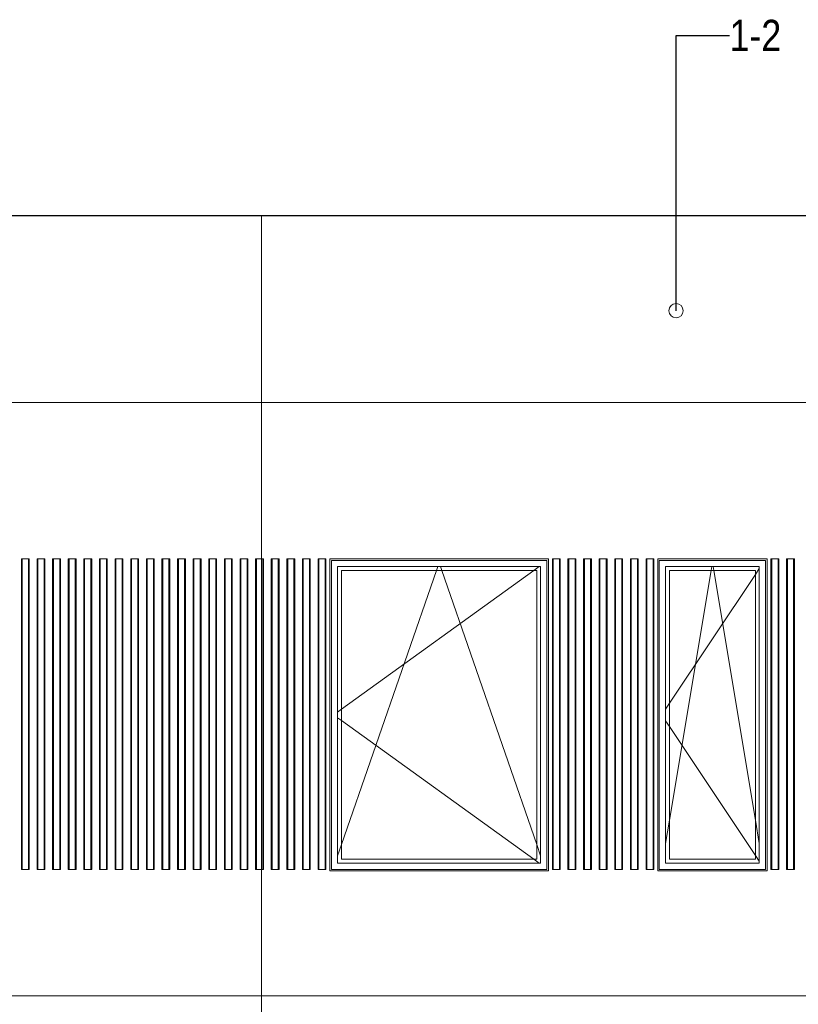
# Model space of a CAD drawing. Header units: millimetres. Extents: x -3848 to 115359, y -22918 to 12821.
# Tile 18 of 51: x 14414 to 19400, y 3746 to 10054. Entities that reach past the tile are written whole.
import ezdxf

# ---------------------------------------------------------------- set-up
doc = ezdxf.new("R2010")
doc.units = ezdxf.units.MM
doc.header["$MEASUREMENT"] = 0
for name, color, linetype in [('1244_Fassaadi varustus', 7, 'Continuous'), ('New_1241_Välisseinad', 7, 'Continuous'), ('New_ARCHICAD Windows', 7, 'Continuous')]:
    doc.layers.add(name, color=color, linetype=linetype)
for name, color, linetype, lineweight in [('1244_Fassaadi varustus_Pen_No__101', 252, 'Continuous', 13), ('_2D tähised_Pen_No__1', 7, 'Continuous', 13), ('New_1241_Välisseinad_Pen_No__41', 7, 'Continuous', 25), ('New_ARCHICAD Windows_Pen_No__101', 252, 'Continuous', 13)]:
    doc.layers.add(name, color=color, linetype=linetype, lineweight=lineweight)
doc.layers.add('New__2D Abi_Pen_No__62', color=7, linetype='Continuous', lineweight=20, true_color=0xaaaaaa)
doc.styles.add('GENERATED_STYLE_2', font='txt')
doc.dimstyles.new('GENERATED_STYLE__3', dxfattribs={"dimtxt": 0.18, "dimasz": 182.4, "dimexe": 0.18, "dimexo": 0.0625, "dimgap": 0.09, "dimtad": 0, "dimtih": 1, "dimtoh": 1, "dimdec": 4, "dimzin": 0, "dimdsep": 46, "dimcen": 0.09, "dimadec": 0, "dimazin": 0, "dimtfac": 1, "dimtdec": 4, "dimtmove": 0, "dimatfit": 3, "dimldrblk": 'ARROWHEAD_1', "dimfxl": 0, "dimtolj": 1, "dimtzin": 0, "dimarcsym": 0})

# ---------------------------------------------------------------- blocks, each defined once
blk = doc.blocks.new('Section Element_7_1')
at = {"layer": 'New_1241_Välisseinad_Pen_No__41', "color": 7, "linetype": 'Continuous', "lineweight": 25}
blk.add_line((-410, 8800), (37910, 8800), dxfattribs=at)
blk = doc.blocks.new('Section Element_34_1')
at = {"layer": 'New_ARCHICAD Windows_Pen_No__101', "color": 252, "linetype": 'Continuous', "lineweight": 13}
for p, q in [((16450, 4650), (16450, 6550)), ((16450, 6550), (17750, 6550)), ((16475, 4675), (16475, 6525)), ((16475, 6525), (17725, 6525)), ((17705.7, 6525), (16475, 5636.1)), ((16475, 4769.4), (17082.6, 6525)), ((17082.6, 6525), (17091.3, 6550)), ((17117.3, 6525), (17108.6, 6550)), ((17725, 4769.4), (17117.3, 6525)), ((17740.3, 6550), (17705.7, 6525)), ((17725, 6525), (17725, 4675)), ((17750, 6550), (17750, 4650)), ((16475, 5636.1), (16450, 5618.1)), ((16475, 5563.9), (16450, 5581.9)), ((17705.7, 4675), (16475, 5563.9)), ((16450, 4697.2), (16475, 4769.4)), ((17750, 4697.2), (17725, 4769.4)), ((17725, 4675), (16475, 4675)), ((17740.3, 4650), (17705.7, 4675)), ((17750, 4650), (16450, 4650))]:
    blk.add_line(p, q, dxfattribs=at)
blk = doc.blocks.new('Section Element_52_1')
at = {"layer": 'New_ARCHICAD Windows_Pen_No__101', "color": 252, "linetype": 'Continuous', "lineweight": 13}
for p, q in [((18550, 4650), (18550, 6550)), ((18550, 6550), (19150, 6550)), ((18575, 4675), (18575, 6525)), ((18575, 6525), (19125, 6525)), ((18575, 4925), (18841.6, 6525)), ((19125, 6500), (18575, 5675)), ((18841.6, 6525), (18845.8, 6550)), ((18858.3, 6525), (18854.1, 6550)), ((19125, 4925), (18858.3, 6525)), ((19150, 6537.5), (19125, 6500)), ((19125, 6525), (19125, 4675)), ((19150, 6550), (19150, 4650)), ((18575, 5675), (18550, 5637.5)), ((18575, 5525), (18550, 5562.5)), ((19125, 4700), (18575, 5525)), ((18550, 4775), (18575, 4925)), ((19150, 4775), (19125, 4925)), ((19125, 4675), (18575, 4675)), ((19150, 4662.5), (19125, 4700)), ((19150, 4650), (18550, 4650))]:
    blk.add_line(p, q, dxfattribs=at)
blk = doc.blocks.new('Section Element_90_1')
at = {"layer": '1244_Fassaadi varustus_Pen_No__101', "color": 252, "linetype": 'Continuous', "lineweight": 13}
for p, q in [((17800, 6600), (16400, 6600)), ((16400, 6600), (16400, 4600)), ((16410, 6590), (17790, 6590)), ((16410, 4610), (16410, 6590)), ((17790, 6590), (17790, 4610)), ((17800, 4600), (17800, 6600)), ((17790, 4610), (16410, 4610)), ((16400, 4600), (17800, 4600))]:
    blk.add_line(p, q, dxfattribs=at)
blk = doc.blocks.new('Section Element_97_1')
at = {"layer": '1244_Fassaadi varustus_Pen_No__101', "color": 252, "linetype": 'Continuous', "lineweight": 13}
for p, q in [((19200, 6600), (18500, 6600)), ((18500, 6600), (18500, 4600)), ((18510, 6590), (19190, 6590)), ((18510, 4610), (18510, 6590)), ((19190, 6590), (19190, 4610)), ((19200, 4600), (19200, 6600)), ((19190, 4610), (18510, 4610)), ((18500, 4600), (19200, 4600))]:
    blk.add_line(p, q, dxfattribs=at)
blk = doc.blocks.new('Section Element_118_1')
at = {"layer": '1244_Fassaadi varustus_Pen_No__101', "color": 252, "linetype": 'Continuous', "lineweight": 13}
for p, q in [((14425, 6600), (14430, 6600)), ((14425, 4610), (14425, 6600)), ((14430, 6600), (14431.5, 6600)), ((14430, 4610), (14430, 6600)), ((14431.5, 6600), (14435.7, 6600)), ((14435.7, 6600), (14441.5, 6600)), ((14441.5, 6600), (14458.5, 6600)), ((14458.5, 6600), (14464.2, 6600)), ((14464.2, 6600), (14468.4, 6600)), ((14468.4, 6600), (14470, 6600)), ((14470, 6600), (14475, 6600)), ((14470, 4610), (14470, 6600)), ((14475, 4610), (14475, 6600)), ((14425, 4610), (14430, 4610)), ((14430, 4610), (14431.5, 4610)), ((14431.5, 4610), (14435.7, 4610)), ((14435.7, 4610), (14441.5, 4610)), ((14441.5, 4610), (14458.5, 4610)), ((14458.5, 4610), (14464.2, 4610)), ((14464.2, 4610), (14468.4, 4610)), ((14468.4, 4610), (14470, 4610)), ((14470, 4610), (14475, 4610))]:
    blk.add_line(p, q, dxfattribs=at)
blk = doc.blocks.new('Section Element_119_1')
at = {"layer": '1244_Fassaadi varustus_Pen_No__101', "color": 252, "linetype": 'Continuous', "lineweight": 13}
for p, q in [((14525, 6600), (14530, 6600)), ((14525, 4610), (14525, 6600)), ((14530, 6600), (14531.5, 6600)), ((14530, 4610), (14530, 6600)), ((14531.5, 6600), (14535.7, 6600)), ((14535.7, 6600), (14541.5, 6600)), ((14541.5, 6600), (14558.5, 6600)), ((14558.5, 6600), (14564.2, 6600)), ((14564.2, 6600), (14568.4, 6600)), ((14568.4, 6600), (14570, 6600)), ((14570, 6600), (14575, 6600)), ((14570, 4610), (14570, 6600)), ((14575, 4610), (14575, 6600)), ((14525, 4610), (14530, 4610)), ((14530, 4610), (14531.5, 4610)), ((14531.5, 4610), (14535.7, 4610)), ((14535.7, 4610), (14541.5, 4610)), ((14541.5, 4610), (14558.5, 4610)), ((14558.5, 4610), (14564.2, 4610)), ((14564.2, 4610), (14568.4, 4610)), ((14568.4, 4610), (14570, 4610)), ((14570, 4610), (14575, 4610))]:
    blk.add_line(p, q, dxfattribs=at)
blk = doc.blocks.new('Section Element_120_1')
at = {"layer": '1244_Fassaadi varustus_Pen_No__101', "color": 252, "linetype": 'Continuous', "lineweight": 13}
for p, q in [((14625, 6600), (14630, 6600)), ((14625, 4610), (14625, 6600)), ((14630, 6600), (14631.5, 6600)), ((14630, 4610), (14630, 6600)), ((14631.5, 6600), (14635.7, 6600)), ((14635.7, 6600), (14641.5, 6600)), ((14641.5, 6600), (14658.5, 6600)), ((14658.5, 6600), (14664.2, 6600)), ((14664.2, 6600), (14668.4, 6600)), ((14668.4, 6600), (14670, 6600)), ((14670, 6600), (14675, 6600)), ((14670, 4610), (14670, 6600)), ((14675, 4610), (14675, 6600)), ((14625, 4610), (14630, 4610)), ((14630, 4610), (14631.5, 4610)), ((14631.5, 4610), (14635.7, 4610)), ((14635.7, 4610), (14641.5, 4610)), ((14641.5, 4610), (14658.5, 4610)), ((14658.5, 4610), (14664.2, 4610)), ((14664.2, 4610), (14668.4, 4610)), ((14668.4, 4610), (14670, 4610)), ((14670, 4610), (14675, 4610))]:
    blk.add_line(p, q, dxfattribs=at)
blk = doc.blocks.new('Section Element_121_1')
at = {"layer": '1244_Fassaadi varustus_Pen_No__101', "color": 252, "linetype": 'Continuous', "lineweight": 13}
for p, q in [((14725, 6600), (14730, 6600)), ((14725, 4610), (14725, 6600)), ((14730, 6600), (14731.5, 6600)), ((14730, 4610), (14730, 6600)), ((14731.5, 6600), (14735.7, 6600)), ((14735.7, 6600), (14741.5, 6600)), ((14741.5, 6600), (14758.5, 6600)), ((14758.5, 6600), (14764.2, 6600)), ((14764.2, 6600), (14768.4, 6600)), ((14768.4, 6600), (14770, 6600)), ((14770, 6600), (14775, 6600)), ((14770, 4610), (14770, 6600)), ((14775, 4610), (14775, 6600)), ((14725, 4610), (14730, 4610)), ((14730, 4610), (14731.5, 4610)), ((14731.5, 4610), (14735.7, 4610)), ((14735.7, 4610), (14741.5, 4610)), ((14741.5, 4610), (14758.5, 4610)), ((14758.5, 4610), (14764.2, 4610)), ((14764.2, 4610), (14768.4, 4610)), ((14768.4, 4610), (14770, 4610)), ((14770, 4610), (14775, 4610))]:
    blk.add_line(p, q, dxfattribs=at)
blk = doc.blocks.new('Section Element_122_1')
at = {"layer": '1244_Fassaadi varustus_Pen_No__101', "color": 252, "linetype": 'Continuous', "lineweight": 13}
for p, q in [((14825, 6600), (14830, 6600)), ((14825, 4610), (14825, 6600)), ((14830, 6600), (14831.5, 6600)), ((14830, 4610), (14830, 6600)), ((14831.5, 6600), (14835.7, 6600)), ((14835.7, 6600), (14841.5, 6600)), ((14841.5, 6600), (14858.5, 6600)), ((14858.5, 6600), (14864.2, 6600)), ((14864.2, 6600), (14868.4, 6600)), ((14868.4, 6600), (14870, 6600)), ((14870, 6600), (14875, 6600)), ((14870, 4610), (14870, 6600)), ((14875, 4610), (14875, 6600)), ((14825, 4610), (14830, 4610)), ((14830, 4610), (14831.5, 4610)), ((14831.5, 4610), (14835.7, 4610)), ((14835.7, 4610), (14841.5, 4610)), ((14841.5, 4610), (14858.5, 4610)), ((14858.5, 4610), (14864.2, 4610)), ((14864.2, 4610), (14868.4, 4610)), ((14868.4, 4610), (14870, 4610)), ((14870, 4610), (14875, 4610))]:
    blk.add_line(p, q, dxfattribs=at)
blk = doc.blocks.new('Section Element_123_1')
at = {"layer": '1244_Fassaadi varustus_Pen_No__101', "color": 252, "linetype": 'Continuous', "lineweight": 13}
for p, q in [((14925, 6600), (14930, 6600)), ((14925, 4610), (14925, 6600)), ((14930, 6600), (14931.5, 6600)), ((14930, 4610), (14930, 6600)), ((14931.5, 6600), (14935.7, 6600)), ((14935.7, 6600), (14941.5, 6600)), ((14941.5, 6600), (14958.5, 6600)), ((14958.5, 6600), (14964.2, 6600)), ((14964.2, 6600), (14968.4, 6600)), ((14968.4, 6600), (14970, 6600)), ((14970, 6600), (14975, 6600)), ((14970, 4610), (14970, 6600)), ((14975, 4610), (14975, 6600)), ((14925, 4610), (14930, 4610)), ((14930, 4610), (14931.5, 4610)), ((14931.5, 4610), (14935.7, 4610)), ((14935.7, 4610), (14941.5, 4610)), ((14941.5, 4610), (14958.5, 4610)), ((14958.5, 4610), (14964.2, 4610)), ((14964.2, 4610), (14968.4, 4610)), ((14968.4, 4610), (14970, 4610)), ((14970, 4610), (14975, 4610))]:
    blk.add_line(p, q, dxfattribs=at)
blk = doc.blocks.new('Section Element_124_1')
at = {"layer": '1244_Fassaadi varustus_Pen_No__101', "color": 252, "linetype": 'Continuous', "lineweight": 13}
for p, q in [((15025, 6600), (15030, 6600)), ((15025, 4610), (15025, 6600)), ((15030, 6600), (15031.5, 6600)), ((15030, 4610), (15030, 6600)), ((15031.5, 6600), (15035.7, 6600)), ((15035.7, 6600), (15041.5, 6600)), ((15041.5, 6600), (15058.5, 6600)), ((15058.5, 6600), (15064.2, 6600)), ((15064.2, 6600), (15068.4, 6600)), ((15068.4, 6600), (15070, 6600)), ((15070, 6600), (15075, 6600)), ((15070, 4610), (15070, 6600)), ((15075, 4610), (15075, 6600)), ((15025, 4610), (15030, 4610)), ((15030, 4610), (15031.5, 4610)), ((15031.5, 4610), (15035.7, 4610)), ((15035.7, 4610), (15041.5, 4610)), ((15041.5, 4610), (15058.5, 4610)), ((15058.5, 4610), (15064.2, 4610)), ((15064.2, 4610), (15068.4, 4610)), ((15068.4, 4610), (15070, 4610)), ((15070, 4610), (15075, 4610))]:
    blk.add_line(p, q, dxfattribs=at)
blk = doc.blocks.new('Section Element_125_1')
at = {"layer": '1244_Fassaadi varustus_Pen_No__101', "color": 252, "linetype": 'Continuous', "lineweight": 13}
for p, q in [((15125, 6600), (15130, 6600)), ((15125, 4610), (15125, 6600)), ((15130, 6600), (15131.5, 6600)), ((15130, 4610), (15130, 6600)), ((15131.5, 6600), (15135.7, 6600)), ((15135.7, 6600), (15141.5, 6600)), ((15141.5, 6600), (15158.5, 6600)), ((15158.5, 6600), (15164.2, 6600)), ((15164.2, 6600), (15168.4, 6600)), ((15168.4, 6600), (15170, 6600)), ((15170, 6600), (15175, 6600)), ((15170, 4610), (15170, 6600)), ((15175, 4610), (15175, 6600)), ((15125, 4610), (15130, 4610)), ((15130, 4610), (15131.5, 4610)), ((15131.5, 4610), (15135.7, 4610)), ((15135.7, 4610), (15141.5, 4610)), ((15141.5, 4610), (15158.5, 4610)), ((15158.5, 4610), (15164.2, 4610)), ((15164.2, 4610), (15168.4, 4610)), ((15168.4, 4610), (15170, 4610)), ((15170, 4610), (15175, 4610))]:
    blk.add_line(p, q, dxfattribs=at)
blk = doc.blocks.new('Section Element_126_1')
at = {"layer": '1244_Fassaadi varustus_Pen_No__101', "color": 252, "linetype": 'Continuous', "lineweight": 13}
for p, q in [((15225, 6600), (15230, 6600)), ((15225, 4610), (15225, 6600)), ((15230, 6600), (15231.5, 6600)), ((15230, 4610), (15230, 6600)), ((15231.5, 6600), (15235.7, 6600)), ((15235.7, 6600), (15241.5, 6600)), ((15241.5, 6600), (15258.5, 6600)), ((15258.5, 6600), (15264.2, 6600)), ((15264.2, 6600), (15268.4, 6600)), ((15268.4, 6600), (15270, 6600)), ((15270, 6600), (15275, 6600)), ((15270, 4610), (15270, 6600)), ((15275, 4610), (15275, 6600)), ((15225, 4610), (15230, 4610)), ((15230, 4610), (15231.5, 4610)), ((15231.5, 4610), (15235.7, 4610)), ((15235.7, 4610), (15241.5, 4610)), ((15241.5, 4610), (15258.5, 4610)), ((15258.5, 4610), (15264.2, 4610)), ((15264.2, 4610), (15268.4, 4610)), ((15268.4, 4610), (15270, 4610)), ((15270, 4610), (15275, 4610))]:
    blk.add_line(p, q, dxfattribs=at)
blk = doc.blocks.new('Section Element_127_1')
at = {"layer": '1244_Fassaadi varustus_Pen_No__101', "color": 252, "linetype": 'Continuous', "lineweight": 13}
for p, q in [((15325, 6600), (15330, 6600)), ((15325, 4610), (15325, 6600)), ((15330, 6600), (15331.5, 6600)), ((15330, 4610), (15330, 6600)), ((15331.5, 6600), (15335.7, 6600)), ((15335.7, 6600), (15341.5, 6600)), ((15341.5, 6600), (15358.5, 6600)), ((15358.5, 6600), (15364.2, 6600)), ((15364.2, 6600), (15368.4, 6600)), ((15368.4, 6600), (15370, 6600)), ((15370, 6600), (15375, 6600)), ((15370, 4610), (15370, 6600)), ((15375, 4610), (15375, 6600)), ((15325, 4610), (15330, 4610)), ((15330, 4610), (15331.5, 4610)), ((15331.5, 4610), (15335.7, 4610)), ((15335.7, 4610), (15341.5, 4610)), ((15341.5, 4610), (15358.5, 4610)), ((15358.5, 4610), (15364.2, 4610)), ((15364.2, 4610), (15368.4, 4610)), ((15368.4, 4610), (15370, 4610)), ((15370, 4610), (15375, 4610))]:
    blk.add_line(p, q, dxfattribs=at)
blk = doc.blocks.new('Section Element_128_1')
at = {"layer": '1244_Fassaadi varustus_Pen_No__101', "color": 252, "linetype": 'Continuous', "lineweight": 13}
for p, q in [((15425, 6600), (15430, 6600)), ((15425, 4610), (15425, 6600)), ((15430, 6600), (15431.5, 6600)), ((15430, 4610), (15430, 6600)), ((15431.5, 6600), (15435.7, 6600)), ((15435.7, 6600), (15441.5, 6600)), ((15441.5, 6600), (15458.5, 6600)), ((15458.5, 6600), (15464.2, 6600)), ((15464.2, 6600), (15468.4, 6600)), ((15468.4, 6600), (15470, 6600)), ((15470, 6600), (15475, 6600)), ((15470, 4610), (15470, 6600)), ((15475, 4610), (15475, 6600)), ((15425, 4610), (15430, 4610)), ((15430, 4610), (15431.5, 4610)), ((15431.5, 4610), (15435.7, 4610)), ((15435.7, 4610), (15441.5, 4610)), ((15441.5, 4610), (15458.5, 4610)), ((15458.5, 4610), (15464.2, 4610)), ((15464.2, 4610), (15468.4, 4610)), ((15468.4, 4610), (15470, 4610)), ((15470, 4610), (15475, 4610))]:
    blk.add_line(p, q, dxfattribs=at)
blk = doc.blocks.new('Section Element_129_1')
at = {"layer": '1244_Fassaadi varustus_Pen_No__101', "color": 252, "linetype": 'Continuous', "lineweight": 13}
for p, q in [((15525, 6600), (15530, 6600)), ((15525, 4610), (15525, 6600)), ((15530, 6600), (15531.5, 6600)), ((15530, 4610), (15530, 6600)), ((15531.5, 6600), (15535.7, 6600)), ((15535.7, 6600), (15541.5, 6600)), ((15541.5, 6600), (15558.5, 6600)), ((15558.5, 6600), (15564.2, 6600)), ((15564.2, 6600), (15568.4, 6600)), ((15568.4, 6600), (15570, 6600)), ((15570, 6600), (15575, 6600)), ((15570, 4610), (15570, 6600)), ((15575, 4610), (15575, 6600)), ((15525, 4610), (15530, 4610)), ((15530, 4610), (15531.5, 4610)), ((15531.5, 4610), (15535.7, 4610)), ((15535.7, 4610), (15541.5, 4610)), ((15541.5, 4610), (15558.5, 4610)), ((15558.5, 4610), (15564.2, 4610)), ((15564.2, 4610), (15568.4, 4610)), ((15568.4, 4610), (15570, 4610)), ((15570, 4610), (15575, 4610))]:
    blk.add_line(p, q, dxfattribs=at)
blk = doc.blocks.new('Section Element_130_1')
at = {"layer": '1244_Fassaadi varustus_Pen_No__101', "color": 252, "linetype": 'Continuous', "lineweight": 13}
for p, q in [((15625, 6600), (15630, 6600)), ((15625, 4610), (15625, 6600)), ((15630, 6600), (15631.5, 6600)), ((15630, 4610), (15630, 6600)), ((15631.5, 6600), (15635.7, 6600)), ((15635.7, 6600), (15641.5, 6600)), ((15641.5, 6600), (15658.5, 6600)), ((15658.5, 6600), (15664.2, 6600)), ((15664.2, 6600), (15668.4, 6600)), ((15668.4, 6600), (15670, 6600)), ((15670, 6600), (15675, 6600)), ((15670, 4610), (15670, 6600)), ((15675, 4610), (15675, 6600)), ((15625, 4610), (15630, 4610)), ((15630, 4610), (15631.5, 4610)), ((15631.5, 4610), (15635.7, 4610)), ((15635.7, 4610), (15641.5, 4610)), ((15641.5, 4610), (15658.5, 4610)), ((15658.5, 4610), (15664.2, 4610)), ((15664.2, 4610), (15668.4, 4610)), ((15668.4, 4610), (15670, 4610)), ((15670, 4610), (15675, 4610))]:
    blk.add_line(p, q, dxfattribs=at)
blk = doc.blocks.new('Section Element_131_1')
at = {"layer": '1244_Fassaadi varustus_Pen_No__101', "color": 252, "linetype": 'Continuous', "lineweight": 13}
for p, q in [((15725, 6600), (15730, 6600)), ((15725, 4610), (15725, 6600)), ((15730, 6600), (15731.5, 6600)), ((15730, 4610), (15730, 6600)), ((15731.5, 6600), (15735.7, 6600)), ((15735.7, 6600), (15741.5, 6600)), ((15741.5, 6600), (15758.5, 6600)), ((15758.5, 6600), (15764.2, 6600)), ((15764.2, 6600), (15768.4, 6600)), ((15768.4, 6600), (15770, 6600)), ((15770, 6600), (15775, 6600)), ((15770, 4610), (15770, 6600)), ((15775, 4610), (15775, 6600)), ((15725, 4610), (15730, 4610)), ((15730, 4610), (15731.5, 4610)), ((15731.5, 4610), (15735.7, 4610)), ((15735.7, 4610), (15741.5, 4610)), ((15741.5, 4610), (15758.5, 4610)), ((15758.5, 4610), (15764.2, 4610)), ((15764.2, 4610), (15768.4, 4610)), ((15768.4, 4610), (15770, 4610)), ((15770, 4610), (15775, 4610))]:
    blk.add_line(p, q, dxfattribs=at)
blk = doc.blocks.new('Section Element_132_1')
at = {"layer": '1244_Fassaadi varustus_Pen_No__101', "color": 252, "linetype": 'Continuous', "lineweight": 13}
for p, q in [((15825, 6600), (15830, 6600)), ((15825, 4610), (15825, 6600)), ((15830, 6600), (15831.5, 6600)), ((15830, 4610), (15830, 6600)), ((15831.5, 6600), (15835.7, 6600)), ((15835.7, 6600), (15841.5, 6600)), ((15841.5, 6600), (15858.5, 6600)), ((15858.5, 6600), (15864.2, 6600)), ((15864.2, 6600), (15868.4, 6600)), ((15868.4, 6600), (15870, 6600)), ((15870, 6600), (15875, 6600)), ((15870, 4610), (15870, 6600)), ((15875, 4610), (15875, 6600)), ((15825, 4610), (15830, 4610)), ((15830, 4610), (15831.5, 4610)), ((15831.5, 4610), (15835.7, 4610)), ((15835.7, 4610), (15841.5, 4610)), ((15841.5, 4610), (15858.5, 4610)), ((15858.5, 4610), (15864.2, 4610)), ((15864.2, 4610), (15868.4, 4610)), ((15868.4, 4610), (15870, 4610)), ((15870, 4610), (15875, 4610))]:
    blk.add_line(p, q, dxfattribs=at)
blk = doc.blocks.new('Section Element_133_1')
at = {"layer": '1244_Fassaadi varustus_Pen_No__101', "color": 252, "linetype": 'Continuous', "lineweight": 13}
for p, q in [((15925, 6600), (15930, 6600)), ((15925, 4610), (15925, 6600)), ((15930, 6600), (15931.5, 6600)), ((15930, 4610), (15930, 6600)), ((15931.5, 6600), (15935.7, 6600)), ((15935.7, 6600), (15941.5, 6600)), ((15941.5, 6600), (15958.5, 6600)), ((15958.5, 6600), (15964.2, 6600)), ((15964.2, 6600), (15968.4, 6600)), ((15968.4, 6600), (15970, 6600)), ((15970, 6600), (15975, 6600)), ((15970, 4610), (15970, 6600)), ((15975, 4610), (15975, 6600)), ((15925, 4610), (15930, 4610)), ((15930, 4610), (15931.5, 4610)), ((15931.5, 4610), (15935.7, 4610)), ((15935.7, 4610), (15941.5, 4610)), ((15941.5, 4610), (15958.5, 4610)), ((15958.5, 4610), (15964.2, 4610)), ((15964.2, 4610), (15968.4, 4610)), ((15968.4, 4610), (15970, 4610)), ((15970, 4610), (15975, 4610))]:
    blk.add_line(p, q, dxfattribs=at)
blk = doc.blocks.new('Section Element_134_1')
at = {"layer": '1244_Fassaadi varustus_Pen_No__101', "color": 252, "linetype": 'Continuous', "lineweight": 13}
for p, q in [((16025, 6600), (16030, 6600)), ((16025, 4610), (16025, 6600)), ((16030, 6600), (16031.5, 6600)), ((16030, 4610), (16030, 6600)), ((16031.5, 6600), (16035.7, 6600)), ((16035.7, 6600), (16041.5, 6600)), ((16041.5, 6600), (16058.5, 6600)), ((16058.5, 6600), (16064.2, 6600)), ((16064.2, 6600), (16068.4, 6600)), ((16068.4, 6600), (16070, 6600)), ((16070, 6600), (16075, 6600)), ((16070, 4610), (16070, 6600)), ((16075, 4610), (16075, 6600)), ((16025, 4610), (16030, 4610)), ((16030, 4610), (16031.5, 4610)), ((16031.5, 4610), (16035.7, 4610)), ((16035.7, 4610), (16041.5, 4610)), ((16041.5, 4610), (16058.5, 4610)), ((16058.5, 4610), (16064.2, 4610)), ((16064.2, 4610), (16068.4, 4610)), ((16068.4, 4610), (16070, 4610)), ((16070, 4610), (16075, 4610))]:
    blk.add_line(p, q, dxfattribs=at)
blk = doc.blocks.new('Section Element_135_1')
at = {"layer": '1244_Fassaadi varustus_Pen_No__101', "color": 252, "linetype": 'Continuous', "lineweight": 13}
for p, q in [((16125, 6600), (16130, 6600)), ((16125, 4610), (16125, 6600)), ((16130, 6600), (16131.5, 6600)), ((16130, 4610), (16130, 6600)), ((16131.5, 6600), (16135.7, 6600)), ((16135.7, 6600), (16141.5, 6600)), ((16141.5, 6600), (16158.5, 6600)), ((16158.5, 6600), (16164.2, 6600)), ((16164.2, 6600), (16168.4, 6600)), ((16168.4, 6600), (16170, 6600)), ((16170, 6600), (16175, 6600)), ((16170, 4610), (16170, 6600)), ((16175, 4610), (16175, 6600)), ((16125, 4610), (16130, 4610)), ((16130, 4610), (16131.5, 4610)), ((16131.5, 4610), (16135.7, 4610)), ((16135.7, 4610), (16141.5, 4610)), ((16141.5, 4610), (16158.5, 4610)), ((16158.5, 4610), (16164.2, 4610)), ((16164.2, 4610), (16168.4, 4610)), ((16168.4, 4610), (16170, 4610)), ((16170, 4610), (16175, 4610))]:
    blk.add_line(p, q, dxfattribs=at)
blk = doc.blocks.new('Section Element_136_1')
at = {"layer": '1244_Fassaadi varustus_Pen_No__101', "color": 252, "linetype": 'Continuous', "lineweight": 13}
for p, q in [((16225, 6600), (16230, 6600)), ((16225, 4610), (16225, 6600)), ((16230, 6600), (16231.5, 6600)), ((16230, 4610), (16230, 6600)), ((16231.5, 6600), (16235.7, 6600)), ((16235.7, 6600), (16241.5, 6600)), ((16241.5, 6600), (16258.5, 6600)), ((16258.5, 6600), (16264.2, 6600)), ((16264.2, 6600), (16268.4, 6600)), ((16268.4, 6600), (16270, 6600)), ((16270, 6600), (16275, 6600)), ((16270, 4610), (16270, 6600)), ((16275, 4610), (16275, 6600)), ((16225, 4610), (16230, 4610)), ((16230, 4610), (16231.5, 4610)), ((16231.5, 4610), (16235.7, 4610)), ((16235.7, 4610), (16241.5, 4610)), ((16241.5, 4610), (16258.5, 4610)), ((16258.5, 4610), (16264.2, 4610)), ((16264.2, 4610), (16268.4, 4610)), ((16268.4, 4610), (16270, 4610)), ((16270, 4610), (16275, 4610))]:
    blk.add_line(p, q, dxfattribs=at)
blk = doc.blocks.new('Section Element_137_1')
at = {"layer": '1244_Fassaadi varustus_Pen_No__101', "color": 252, "linetype": 'Continuous', "lineweight": 13}
for p, q in [((16325, 6600), (16330, 6600)), ((16325, 4610), (16325, 6600)), ((16330, 6600), (16331.5, 6600)), ((16330, 4610), (16330, 6600)), ((16331.5, 6600), (16335.7, 6600)), ((16335.7, 6600), (16341.5, 6600)), ((16341.5, 6600), (16358.5, 6600)), ((16358.5, 6600), (16364.2, 6600)), ((16364.2, 6600), (16368.4, 6600)), ((16368.4, 6600), (16370, 6600)), ((16370, 6600), (16375, 6600)), ((16370, 4610), (16370, 6600)), ((16375, 4610), (16375, 6600)), ((16325, 4610), (16330, 4610)), ((16330, 4610), (16331.5, 4610)), ((16331.5, 4610), (16335.7, 4610)), ((16335.7, 4610), (16341.5, 4610)), ((16341.5, 4610), (16358.5, 4610)), ((16358.5, 4610), (16364.2, 4610)), ((16364.2, 4610), (16368.4, 4610)), ((16368.4, 4610), (16370, 4610)), ((16370, 4610), (16375, 4610))]:
    blk.add_line(p, q, dxfattribs=at)
blk = doc.blocks.new('Section Element_169_1')
at = {"layer": '1244_Fassaadi varustus_Pen_No__101', "color": 252, "linetype": 'Continuous', "lineweight": 13}
for p, q in [((19225, 6600), (19230, 6600)), ((19225, 4610), (19225, 6600)), ((19230, 6600), (19231.5, 6600)), ((19230, 4610), (19230, 6600)), ((19231.5, 6600), (19235.7, 6600)), ((19235.7, 6600), (19241.5, 6600)), ((19241.5, 6600), (19258.5, 6600)), ((19258.5, 6600), (19264.2, 6600)), ((19264.2, 6600), (19268.4, 6600)), ((19268.4, 6600), (19270, 6600)), ((19270, 6600), (19275, 6600)), ((19270, 4610), (19270, 6600)), ((19275, 4610), (19275, 6600)), ((19225, 4610), (19230, 4610)), ((19230, 4610), (19231.5, 4610)), ((19231.5, 4610), (19235.7, 4610)), ((19235.7, 4610), (19241.5, 4610)), ((19241.5, 4610), (19258.5, 4610)), ((19258.5, 4610), (19264.2, 4610)), ((19264.2, 4610), (19268.4, 4610)), ((19268.4, 4610), (19270, 4610)), ((19270, 4610), (19275, 4610))]:
    blk.add_line(p, q, dxfattribs=at)
blk = doc.blocks.new('Section Element_170_1')
at = {"layer": '1244_Fassaadi varustus_Pen_No__101', "color": 252, "linetype": 'Continuous', "lineweight": 13}
for p, q in [((19325, 6600), (19330, 6600)), ((19325, 4610), (19325, 6600)), ((19330, 6600), (19331.5, 6600)), ((19330, 4610), (19330, 6600)), ((19331.5, 6600), (19335.7, 6600)), ((19335.7, 6600), (19341.5, 6600)), ((19341.5, 6600), (19358.5, 6600)), ((19358.5, 6600), (19364.2, 6600)), ((19364.2, 6600), (19368.4, 6600)), ((19368.4, 6600), (19370, 6600)), ((19370, 6600), (19375, 6600)), ((19370, 4610), (19370, 6600)), ((19375, 4610), (19375, 6600)), ((19325, 4610), (19330, 4610)), ((19330, 4610), (19331.5, 4610)), ((19331.5, 4610), (19335.7, 4610)), ((19335.7, 4610), (19341.5, 4610)), ((19341.5, 4610), (19358.5, 4610)), ((19358.5, 4610), (19364.2, 4610)), ((19364.2, 4610), (19368.4, 4610)), ((19368.4, 4610), (19370, 4610)), ((19370, 4610), (19375, 4610))]:
    blk.add_line(p, q, dxfattribs=at)
blk = doc.blocks.new('Section Element_176_1')
at = {"layer": '1244_Fassaadi varustus_Pen_No__101', "color": 252, "linetype": 'Continuous', "lineweight": 13}
for p, q in [((17825, 6600), (17830, 6600)), ((17825, 4610), (17825, 6600)), ((17830, 6600), (17831.5, 6600)), ((17830, 4610), (17830, 6600)), ((17831.5, 6600), (17835.7, 6600)), ((17835.7, 6600), (17841.5, 6600)), ((17841.5, 6600), (17858.5, 6600)), ((17858.5, 6600), (17864.2, 6600)), ((17864.2, 6600), (17868.4, 6600)), ((17868.4, 6600), (17870, 6600)), ((17870, 6600), (17875, 6600)), ((17870, 4610), (17870, 6600)), ((17875, 4610), (17875, 6600)), ((17825, 4610), (17830, 4610)), ((17830, 4610), (17831.5, 4610)), ((17831.5, 4610), (17835.7, 4610)), ((17835.7, 4610), (17841.5, 4610)), ((17841.5, 4610), (17858.5, 4610)), ((17858.5, 4610), (17864.2, 4610)), ((17864.2, 4610), (17868.4, 4610)), ((17868.4, 4610), (17870, 4610)), ((17870, 4610), (17875, 4610))]:
    blk.add_line(p, q, dxfattribs=at)
blk = doc.blocks.new('Section Element_177_1')
at = {"layer": '1244_Fassaadi varustus_Pen_No__101', "color": 252, "linetype": 'Continuous', "lineweight": 13}
for p, q in [((17925, 6600), (17930, 6600)), ((17925, 4610), (17925, 6600)), ((17930, 6600), (17931.5, 6600)), ((17930, 4610), (17930, 6600)), ((17931.5, 6600), (17935.7, 6600)), ((17935.7, 6600), (17941.5, 6600)), ((17941.5, 6600), (17958.5, 6600)), ((17958.5, 6600), (17964.2, 6600)), ((17964.2, 6600), (17968.4, 6600)), ((17968.4, 6600), (17970, 6600)), ((17970, 6600), (17975, 6600)), ((17970, 4610), (17970, 6600)), ((17975, 4610), (17975, 6600)), ((17925, 4610), (17930, 4610)), ((17930, 4610), (17931.5, 4610)), ((17931.5, 4610), (17935.7, 4610)), ((17935.7, 4610), (17941.5, 4610)), ((17941.5, 4610), (17958.5, 4610)), ((17958.5, 4610), (17964.2, 4610)), ((17964.2, 4610), (17968.4, 4610)), ((17968.4, 4610), (17970, 4610)), ((17970, 4610), (17975, 4610))]:
    blk.add_line(p, q, dxfattribs=at)
blk = doc.blocks.new('Section Element_178_1')
at = {"layer": '1244_Fassaadi varustus_Pen_No__101', "color": 252, "linetype": 'Continuous', "lineweight": 13}
for p, q in [((18025, 6600), (18030, 6600)), ((18025, 4610), (18025, 6600)), ((18030, 6600), (18031.5, 6600)), ((18030, 4610), (18030, 6600)), ((18031.5, 6600), (18035.7, 6600)), ((18035.7, 6600), (18041.5, 6600)), ((18041.5, 6600), (18058.5, 6600)), ((18058.5, 6600), (18064.2, 6600)), ((18064.2, 6600), (18068.4, 6600)), ((18068.4, 6600), (18070, 6600)), ((18070, 6600), (18075, 6600)), ((18070, 4610), (18070, 6600)), ((18075, 4610), (18075, 6600)), ((18025, 4610), (18030, 4610)), ((18030, 4610), (18031.5, 4610)), ((18031.5, 4610), (18035.7, 4610)), ((18035.7, 4610), (18041.5, 4610)), ((18041.5, 4610), (18058.5, 4610)), ((18058.5, 4610), (18064.2, 4610)), ((18064.2, 4610), (18068.4, 4610)), ((18068.4, 4610), (18070, 4610)), ((18070, 4610), (18075, 4610))]:
    blk.add_line(p, q, dxfattribs=at)
blk = doc.blocks.new('Section Element_179_1')
at = {"layer": '1244_Fassaadi varustus_Pen_No__101', "color": 252, "linetype": 'Continuous', "lineweight": 13}
for p, q in [((18125, 6600), (18130, 6600)), ((18125, 4610), (18125, 6600)), ((18130, 6600), (18131.5, 6600)), ((18130, 4610), (18130, 6600)), ((18131.5, 6600), (18135.7, 6600)), ((18135.7, 6600), (18141.5, 6600)), ((18141.5, 6600), (18158.5, 6600)), ((18158.5, 6600), (18164.2, 6600)), ((18164.2, 6600), (18168.4, 6600)), ((18168.4, 6600), (18170, 6600)), ((18170, 6600), (18175, 6600)), ((18170, 4610), (18170, 6600)), ((18175, 4610), (18175, 6600)), ((18125, 4610), (18130, 4610)), ((18130, 4610), (18131.5, 4610)), ((18131.5, 4610), (18135.7, 4610)), ((18135.7, 4610), (18141.5, 4610)), ((18141.5, 4610), (18158.5, 4610)), ((18158.5, 4610), (18164.2, 4610)), ((18164.2, 4610), (18168.4, 4610)), ((18168.4, 4610), (18170, 4610)), ((18170, 4610), (18175, 4610))]:
    blk.add_line(p, q, dxfattribs=at)
blk = doc.blocks.new('Section Element_180_1')
at = {"layer": '1244_Fassaadi varustus_Pen_No__101', "color": 252, "linetype": 'Continuous', "lineweight": 13}
for p, q in [((18225, 6600), (18230, 6600)), ((18225, 4610), (18225, 6600)), ((18230, 6600), (18231.5, 6600)), ((18230, 4610), (18230, 6600)), ((18231.5, 6600), (18235.7, 6600)), ((18235.7, 6600), (18241.5, 6600)), ((18241.5, 6600), (18258.5, 6600)), ((18258.5, 6600), (18264.2, 6600)), ((18264.2, 6600), (18268.4, 6600)), ((18268.4, 6600), (18270, 6600)), ((18270, 6600), (18275, 6600)), ((18270, 4610), (18270, 6600)), ((18275, 4610), (18275, 6600)), ((18225, 4610), (18230, 4610)), ((18230, 4610), (18231.5, 4610)), ((18231.5, 4610), (18235.7, 4610)), ((18235.7, 4610), (18241.5, 4610)), ((18241.5, 4610), (18258.5, 4610)), ((18258.5, 4610), (18264.2, 4610)), ((18264.2, 4610), (18268.4, 4610)), ((18268.4, 4610), (18270, 4610)), ((18270, 4610), (18275, 4610))]:
    blk.add_line(p, q, dxfattribs=at)
blk = doc.blocks.new('Section Element_181_1')
at = {"layer": '1244_Fassaadi varustus_Pen_No__101', "color": 252, "linetype": 'Continuous', "lineweight": 13}
for p, q in [((18325, 6600), (18330, 6600)), ((18325, 4610), (18325, 6600)), ((18330, 6600), (18331.5, 6600)), ((18330, 4610), (18330, 6600)), ((18331.5, 6600), (18335.7, 6600)), ((18335.7, 6600), (18341.5, 6600)), ((18341.5, 6600), (18358.5, 6600)), ((18358.5, 6600), (18364.2, 6600)), ((18364.2, 6600), (18368.4, 6600)), ((18368.4, 6600), (18370, 6600)), ((18370, 6600), (18375, 6600)), ((18370, 4610), (18370, 6600)), ((18375, 4610), (18375, 6600)), ((18325, 4610), (18330, 4610)), ((18330, 4610), (18331.5, 4610)), ((18331.5, 4610), (18335.7, 4610)), ((18335.7, 4610), (18341.5, 4610)), ((18341.5, 4610), (18358.5, 4610)), ((18358.5, 4610), (18364.2, 4610)), ((18364.2, 4610), (18368.4, 4610)), ((18368.4, 4610), (18370, 4610)), ((18370, 4610), (18375, 4610))]:
    blk.add_line(p, q, dxfattribs=at)
blk = doc.blocks.new('Section Element_182_1')
at = {"layer": '1244_Fassaadi varustus_Pen_No__101', "color": 252, "linetype": 'Continuous', "lineweight": 13}
for p, q in [((18425, 6600), (18430, 6600)), ((18425, 4610), (18425, 6600)), ((18430, 6600), (18431.5, 6600)), ((18430, 4610), (18430, 6600)), ((18431.5, 6600), (18435.7, 6600)), ((18435.7, 6600), (18441.5, 6600)), ((18441.5, 6600), (18458.5, 6600)), ((18458.5, 6600), (18464.2, 6600)), ((18464.2, 6600), (18468.4, 6600)), ((18468.4, 6600), (18470, 6600)), ((18470, 6600), (18475, 6600)), ((18470, 4610), (18470, 6600)), ((18475, 4610), (18475, 6600)), ((18425, 4610), (18430, 4610)), ((18430, 4610), (18431.5, 4610)), ((18431.5, 4610), (18435.7, 4610)), ((18435.7, 4610), (18441.5, 4610)), ((18441.5, 4610), (18458.5, 4610)), ((18458.5, 4610), (18464.2, 4610)), ((18464.2, 4610), (18468.4, 4610)), ((18468.4, 4610), (18470, 4610)), ((18470, 4610), (18475, 4610))]:
    blk.add_line(p, q, dxfattribs=at)
blk = doc.blocks.new('ARROWHEAD_1')
at = {"color": 0, "linetype": 'Continuous', "lineweight": 0}
blk.add_line((0, 0), (-1, 0), dxfattribs=at)
blk.add_circle((0, 0), 0.25, dxfattribs=at)

msp = doc.modelspace()

# ---------------------------------------------------------------- linework, layer by layer
at = {"layer": 'New__2D Abi_Pen_No__62', "color": 253, "linetype": 'Continuous', "lineweight": 20, "true_color": 0xaaaaaa}
for p, q in [((15962.8, 200), (15962.8, 8800)), ((-510, 7600.2), (37960, 7600.2)), ((37960, 3800), (-460, 3800))]:
    msp.add_line(p, q, dxfattribs=at)

# ---------------------------------------------------------------- block references
at = {"layer": '1244_Fassaadi varustus', "lineweight": 0}
for name in ['Section Element_118_1', 'Section Element_119_1', 'Section Element_120_1', 'Section Element_121_1', 'Section Element_122_1', 'Section Element_123_1', 'Section Element_124_1', 'Section Element_125_1', 'Section Element_126_1', 'Section Element_127_1', 'Section Element_128_1', 'Section Element_129_1', 'Section Element_130_1', 'Section Element_131_1', 'Section Element_132_1', 'Section Element_133_1', 'Section Element_134_1', 'Section Element_135_1', 'Section Element_136_1', 'Section Element_137_1', 'Section Element_90_1', 'Section Element_176_1', 'Section Element_177_1', 'Section Element_178_1', 'Section Element_179_1', 'Section Element_180_1', 'Section Element_181_1', 'Section Element_182_1', 'Section Element_97_1', 'Section Element_169_1', 'Section Element_170_1']:
    msp.add_blockref(name, (0, 0), dxfattribs=at)
at = {"layer": 'New_1241_Välisseinad', "lineweight": 0}
msp.add_blockref('Section Element_7_1', (0, 0), dxfattribs=at)
at = {"layer": 'New_ARCHICAD Windows', "lineweight": 0}
for name in ['Section Element_34_1', 'Section Element_52_1']:
    msp.add_blockref(name, (0, 0), dxfattribs=at)

# ---------------------------------------------------------------- texts
at = {"layer": '_2D tähised_Pen_No__1', "color": 7, "linetype": 'Continuous', "lineweight": 13, "insert": (18959.7, 9953), "char_height": 200, "attachment_point": 4, "style": 'GENERATED_STYLE_2'}
msp.add_mtext('\\A1;{\\pql;\\fSwis721 Cn BT|b0|i0|c0|p34;1-\\fSwis721 Cn BT|b0|i0|c0|p34;2}', dxfattribs=at)

# ---------------------------------------------------------------- leaders
at = {"layer": '_2D tähised_Pen_No__1', "color": 7, "linetype": 'Continuous', "lineweight": 13, "annotation_type": 0, "has_hookline": 1, "hookline_direction": 0, "text_width": 319.8}
msp.add_leader([(18617, 8189.5), (18617, 9953), (18959.6, 9953)], dimstyle='GENERATED_STYLE__3', dxfattribs=at)

doc.saveas('drawing.dxf')
